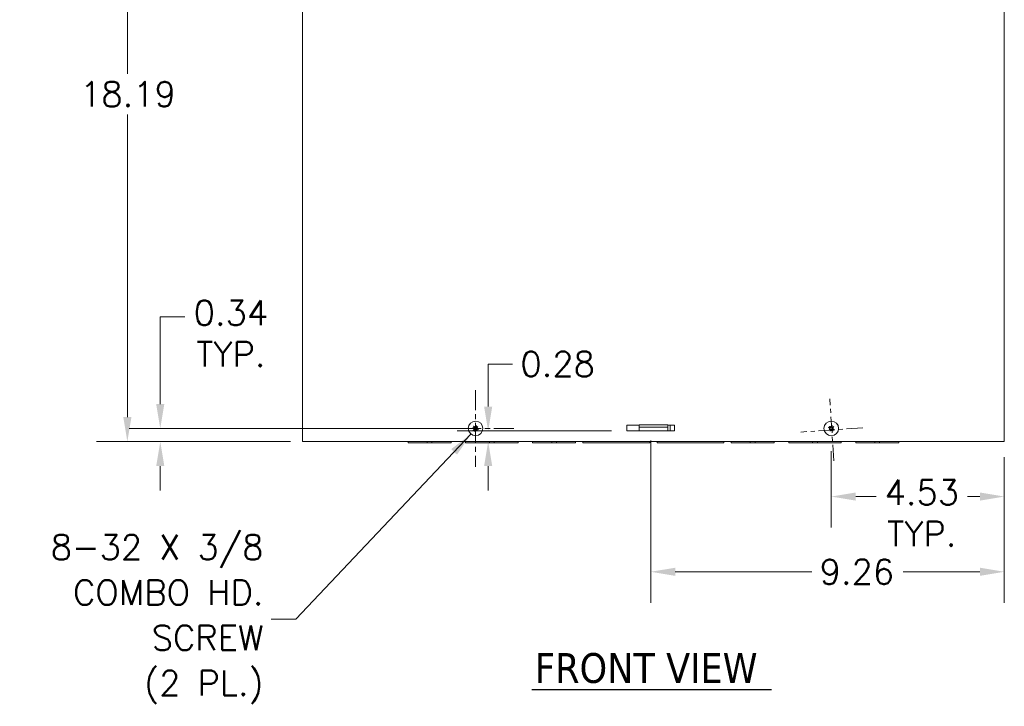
# Model space of a CAD drawing. Header units: inches. Extents: x 6 to 107, y 4 to 69.
# Tile 2 of 13: x 6 to 32, y 29 to 47. Entities that reach past the tile are written whole.
import ezdxf

# ---------------------------------------------------------------- set-up
doc = ezdxf.new("R2010")
doc.units = ezdxf.units.IN
doc.header["$LTSCALE"] = 6.5
doc.header["$MEASUREMENT"] = 0
doc.linetypes.add('CHAIN', pattern=[0.7087, 0.4724, -0.0591, 0.1181, -0.0591])
for name, color, linetype, lineweight in [('Center Mark (ANSI)', 7, 'Continuous', 5), ('Dimension (ANSI)', 7, 'Continuous', 5), ('Symbol (ANSI)', 7, 'Continuous', 5), ('Visible (ANSI)', 7, 'Continuous', 5)]:
    doc.layers.add(name, color=color, linetype=linetype, lineweight=lineweight)
doc.styles.add('ROMANS', font='romans.shx')
doc.styles.add('Text Style168', font='tahoma.ttf')
doc.dimstyles.new('Default (ANSI)', dxfattribs={"dimscale": 6.5, "dimtxt": 0.1, "dimasz": 0.098425, "dimexe": 0.125, "dimexo": 0.0625, "dimgap": 0.031496, "dimtad": 0, "dimtih": 1, "dimtoh": 1, "dimrnd": 1e-08, "dimzin": 0, "dimdsep": 46, "dimtxsty": 'ROMANS', "dimcen": 0.09, "dimdle": 0.393701, "dimclrd": 256, "dimclre": 256, "dimclrt": 256, "dimadec": 0, "dimazin": 0, "dimtfac": 1, "dimtofl": 0, "dimtmove": 0, "dimatfit": 3, "dimfxl": 1, "dimtolj": 1, "dimtzin": 0, "dimlwd": -1, "dimlwe": -1, "dimarcsym": 0})
doc.dimstyles.new('Default (ANSI)$7', dxfattribs={"dimscale": 6.5, "dimtxt": 0.1, "dimasz": 0.098425, "dimexe": 0.125, "dimexo": 0.0625, "dimgap": 0.031496, "dimtad": 0, "dimtih": 1, "dimtoh": 1, "dimrnd": 1e-08, "dimzin": 0, "dimdsep": 46, "dimtxsty": 'ROMANS', "dimcen": 0.09, "dimdle": 0.393701, "dimclrd": 256, "dimclre": 256, "dimclrt": 256, "dimadec": 0, "dimazin": 0, "dimtfac": 1, "dimtofl": 0, "dimtmove": 0, "dimatfit": 3, "dimfxl": 1, "dimtolj": 1, "dimtzin": 0, "dimlwd": -1, "dimlwe": -1, "dimarcsym": 0})

# ---------------------------------------------------------------- blocks, each defined once
blk = doc.blocks.new('*D5')
at = {"layer": 'Defpoints', "color": 0, "transparency": 16777216}
for p in [(13.829, 54.453), (9.273, 36.265), (13.954, 36.265)]:
    blk.add_point(p, dxfattribs=at)
at = {"layer": 'Dimension (ANSI)', "transparency": 16777216}
for p, q in [((13.422, 54.453), (8.461, 54.453)), ((9.273, 53.813), (9.273, 45.889)), ((9.273, 36.905), (9.273, 44.829)), ((13.547, 36.265), (8.461, 36.265))]:
    blk.add_line(p, q, dxfattribs=at)
for points in [[(9.167, 53.813), (9.38, 53.813), (9.273, 54.453)], [(9.167, 36.905), (9.38, 36.905), (9.273, 36.265)]]:
    blk.add_solid(points, dxfattribs=at)
at = {"layer": 'Dimension (ANSI)', "transparency": 16777216, "insert": (8.035, 45.684), "char_height": 0.65, "attachment_point": 1, "style": 'ROMANS'}
blk.add_mtext('\\A1;18.19', dxfattribs=at)
blk = doc.blocks.new('*D15')
at = {"layer": 'Defpoints', "color": 0, "transparency": 16777216}
for p in [(27.704, 36.417), (32.235, 36.265), (27.704, 34.827)]:
    blk.add_point(p, dxfattribs=at)
at = {"layer": 'Dimension (ANSI)', "transparency": 16777216}
for p, q in [((27.704, 36.011), (27.704, 34.015)), ((32.235, 35.859), (32.235, 34.015)), ((28.344, 34.827), (28.881, 34.827)), ((31.596, 34.827), (31.271, 34.827))]:
    blk.add_line(p, q, dxfattribs=at)
for points in [[(28.344, 34.934), (28.344, 34.721), (27.704, 34.827)], [(31.596, 34.934), (31.596, 34.721), (32.235, 34.827)]]:
    blk.add_solid(points, dxfattribs=at)
at = {"layer": 'Dimension (ANSI)', "transparency": 16777216, "insert": (30.076, 35.261), "char_height": 0.65, "attachment_point": 2, "style": 'ROMANS'}
blk.add_mtext('\\A1;4.53{\\PTYP.}', dxfattribs=at)
blk = doc.blocks.new('*D16')
at = {"layer": 'Defpoints', "color": 0, "transparency": 16777216}
for p in [(10.135, 36.609), (18.583, 36.609), (13.86, 36.265)]:
    blk.add_point(p, dxfattribs=at)
at = {"layer": 'Dimension (ANSI)', "transparency": 16777216}
for p, q in [((10.135, 37.249), (10.135, 39.527)), ((10.135, 39.527), (10.774, 39.527)), ((18.177, 36.609), (9.322, 36.609)), ((13.454, 36.265), (9.322, 36.265)), ((10.135, 35.625), (10.135, 34.985))]:
    blk.add_line(p, q, dxfattribs=at)
for points in [[(10.028, 37.249), (10.241, 37.249), (10.135, 36.609)], [(10.028, 35.625), (10.241, 35.625), (10.135, 36.265)]]:
    blk.add_solid(points, dxfattribs=at)
at = {"layer": 'Dimension (ANSI)', "transparency": 16777216, "insert": (11.985, 39.961), "char_height": 0.65, "attachment_point": 2, "style": 'ROMANS'}
blk.add_mtext('\\A1;0.34{\\PTYP.}', dxfattribs=at)
blk = doc.blocks.new('*D17')
at = {"layer": 'Defpoints', "color": 0, "transparency": 16777216}
for p in [(22.978, 36.699), (32.235, 36.265), (22.978, 32.859)]:
    blk.add_point(p, dxfattribs=at)
at = {"layer": 'Dimension (ANSI)', "transparency": 16777216}
for p, q in [((22.978, 36.293), (22.978, 32.046)), ((32.235, 35.859), (32.235, 32.046)), ((23.618, 32.859), (27.197, 32.859)), ((31.596, 32.859), (29.587, 32.859))]:
    blk.add_line(p, q, dxfattribs=at)
for points in [[(23.618, 32.965), (23.618, 32.752), (22.978, 32.859)], [(31.596, 32.965), (31.596, 32.752), (32.235, 32.859)]]:
    blk.add_solid(points, dxfattribs=at)
at = {"layer": 'Dimension (ANSI)', "transparency": 16777216, "insert": (27.401, 33.184), "char_height": 0.65, "attachment_point": 1, "style": 'ROMANS'}
blk.add_mtext('\\A1;9.26', dxfattribs=at)
blk = doc.blocks.new('*D31')
at = {"layer": 'Defpoints', "color": 0, "transparency": 16777216}
for p in [(18.721, 36.543), (22.353, 36.543), (20.556, 36.265)]:
    blk.add_point(p, dxfattribs=at)
at = {"layer": 'Dimension (ANSI)', "transparency": 16777216}
for p, q in [((18.721, 37.183), (18.721, 38.296)), ((18.721, 38.296), (19.361, 38.296)), ((21.947, 36.543), (17.908, 36.543)), ((18.721, 35.625), (18.721, 34.985))]:
    blk.add_line(p, q, dxfattribs=at)
for points in [[(18.614, 37.183), (18.827, 37.183), (18.721, 36.543)], [(18.614, 35.625), (18.827, 35.625), (18.721, 36.265)]]:
    blk.add_solid(points, dxfattribs=at)
at = {"layer": 'Dimension (ANSI)', "transparency": 16777216, "insert": (19.565, 38.621), "char_height": 0.65, "attachment_point": 1, "style": 'ROMANS'}
blk.add_mtext('\\A1;0.28', dxfattribs=at)

msp = doc.modelspace()

# ---------------------------------------------------------------- linework, layer by layer
at = {"layer": 'Center Mark (ANSI)', "linetype": 'CHAIN', "ltscale": 0.1716}
for p, q in [((18.391, 37.613), (18.391, 35.604)), ((19.396, 36.609), (17.387, 36.609))]:
    msp.add_line(p, q, dxfattribs=at)
at = {"layer": 'Center Mark (ANSI)', "linetype": 'CHAIN', "ltscale": 0.138781}
for p, q in [((27.774, 35.76), (27.664, 37.381)), ((28.53, 36.626), (26.909, 36.516))]:
    msp.add_line(p, q, dxfattribs=at)
at = {"layer": 'Symbol (ANSI)', "lineweight": 30}
msp.add_line((19.866, 29.776), (26.137, 29.776), dxfattribs=at)
at = {"layer": 'Visible (ANSI)'}
for p, q in [((13.86, 36.265), (13.86, 53.578)), ((32.235, 53.578), (32.235, 36.265)), ((18.38, 36.666), (18.384, 36.647)), ((18.448, 36.62), (18.429, 36.616)), ((22.353, 36.699), (22.673, 36.699)), ((22.353, 36.543), (22.353, 36.699)), ((23.423, 36.703), (22.673, 36.703)), ((22.673, 36.703), (22.673, 36.641)), ((22.673, 36.61), (22.673, 36.641)), ((23.423, 36.641), (22.673, 36.641)), ((22.673, 36.544), (22.673, 36.61)), ((23.423, 36.703), (23.423, 36.641)), ((23.423, 36.699), (23.603, 36.699)), ((23.423, 36.61), (23.423, 36.641)), ((23.423, 36.544), (23.423, 36.61)), ((23.486, 36.699), (23.486, 36.544)), ((23.603, 36.699), (23.603, 36.543)), ((27.697, 36.666), (27.699, 36.647)), ((27.762, 36.617), (27.743, 36.614)), ((18.334, 36.598), (18.354, 36.601)), ((18.403, 36.552), (18.399, 36.571)), ((23.486, 36.544), (22.353, 36.544)), ((23.603, 36.543), (22.353, 36.543)), ((27.647, 36.601), (27.666, 36.604)), ((27.712, 36.551), (27.71, 36.571)), ((13.86, 36.265), (13.954, 36.265)), ((32.142, 36.265), (13.954, 36.265)), ((16.625, 36.265), (16.625, 36.235)), ((17.125, 36.235), (16.625, 36.235)), ((17.125, 36.265), (17.125, 36.235)), ((17.125, 36.235), (17.25, 36.235)), ((17.25, 36.235), (17.25, 36.265)), ((17.75, 36.235), (17.25, 36.235)), ((17.75, 36.265), (17.75, 36.235)), ((18.13, 36.265), (18.13, 36.235)), ((18.755, 36.235), (18.13, 36.235)), ((18.755, 36.265), (18.755, 36.235)), ((18.755, 36.235), (18.88, 36.235)), ((18.88, 36.235), (18.88, 36.265)), ((19.505, 36.235), (18.88, 36.235)), ((19.505, 36.265), (19.505, 36.235)), ((19.885, 36.265), (19.885, 36.235)), ((20.385, 36.235), (19.885, 36.235)), ((20.385, 36.265), (20.385, 36.235)), ((20.385, 36.235), (20.51, 36.235)), ((20.51, 36.235), (20.51, 36.265)), ((21.01, 36.235), (20.51, 36.235)), ((21.01, 36.265), (21.01, 36.235)), ((21.203, 36.235), (21.203, 36.265)), ((22.953, 36.235), (21.203, 36.235)), ((22.953, 36.235), (22.953, 36.265)), ((23.143, 36.235), (23.143, 36.265)), ((24.893, 36.235), (23.143, 36.235)), ((24.893, 36.235), (24.893, 36.265)), ((25.085, 36.265), (25.085, 36.235)), ((25.585, 36.235), (25.085, 36.235)), ((25.585, 36.265), (25.585, 36.235)), ((25.585, 36.235), (25.71, 36.235)), ((25.71, 36.235), (25.71, 36.265)), ((26.21, 36.235), (25.71, 36.235)), ((26.21, 36.265), (26.21, 36.235)), ((26.59, 36.265), (26.59, 36.235)), ((27.215, 36.235), (26.59, 36.235)), ((27.215, 36.265), (27.215, 36.235)), ((27.215, 36.235), (27.34, 36.235)), ((27.34, 36.235), (27.34, 36.265)), ((27.965, 36.235), (27.34, 36.235)), ((27.965, 36.265), (27.965, 36.235)), ((28.345, 36.265), (28.345, 36.235)), ((28.845, 36.235), (28.345, 36.235)), ((28.845, 36.265), (28.845, 36.235)), ((28.845, 36.235), (28.97, 36.235)), ((28.97, 36.235), (28.97, 36.265)), ((29.47, 36.235), (28.97, 36.235)), ((29.47, 36.265), (29.47, 36.235)), ((32.142, 36.265), (32.235, 36.265))]:
    msp.add_line(p, q, dxfattribs=at)
for centre in [(18.391, 36.609), (27.704, 36.609)]:
    msp.add_circle(centre, 0.192, dxfattribs=at)
for centre, start, end in [((18.391, 36.609), 130.1258, 162.1506), ((18.391, 36.609), 40.1258, 72.1506), ((27.704, 36.609), 126.6548, 158.6796), ((27.704, 36.609), 36.6548, 68.6796), ((18.391, 36.609), 220.1258, 252.1506), ((18.391, 36.609), 310.1258, 342.1506), ((27.704, 36.609), 216.6548, 248.6796), ((27.704, 36.609), 306.6548, 338.6796)]:
    msp.add_arc(centre, 0.0485, start, end, dxfattribs=at)
for centre, major_axis, ratio, start_param, end_param in [((18.391, 36.608), (0.237, -0.091), 0.008727, 4.394341, 4.558726), ((18.392, 36.61), (-0.174, 0.185), 0.008727, 4.866052, 5.030437), ((18.291, 36.582), (0.058, -0.216), 0.5, 1.710643, 1.832799), ((18.495, 36.622), (-0.029, 0.222), 0.5, 1.308793, 1.43095), ((18.374, 36.646), (-0.00959, -0.00124), 0.999886, 2.193623, 3.080362), ((18.393, 36.65), (-0.00935, -0.00249), 0.999886, 0.061231, 0.94797), ((18.391, 36.609), (-0.091, -0.237), 0.008727, 4.394341, 4.558726), ((18.405, 36.506), (0.222, 0.029), 0.5, 1.308793, 1.43095), ((18.429, 36.626), (-0.00124, 0.00959), 0.999886, 2.193623, 3.080362), ((18.392, 36.608), (0.185, 0.174), 0.008727, 4.866052, 5.030437), ((18.365, 36.71), (-0.216, -0.058), 0.5, 1.710643, 1.832799), ((18.432, 36.607), (-0.00249, 0.00935), 0.999886, 0.061231, 0.94797), ((27.704, 36.608), (0.231, -0.105), 0.008727, 4.394341, 4.558726), ((27.705, 36.609), (-0.162, 0.195), 0.008727, 4.866052, 5.030437), ((27.808, 36.616), (-0.015, 0.223), 0.5, 1.308793, 1.43095), ((27.69, 36.647), (-0.00965, -0.00066), 0.999886, 2.193623, 3.080362), ((27.602, 36.588), (0.044, -0.219), 0.5, 1.710643, 1.832799), ((27.709, 36.65), (-0.00948, -0.00192), 0.999886, 0.061231, 0.94797), ((27.704, 36.609), (-0.105, -0.231), 0.008727, 4.394341, 4.558726), ((27.742, 36.624), (-0.00066, 0.00965), 0.999886, 2.193623, 3.080362), ((27.711, 36.505), (0.223, 0.015), 0.5, 1.308793, 1.43095), ((27.705, 36.608), (0.195, 0.162), 0.008727, 4.866052, 5.030437), ((27.684, 36.711), (-0.219, -0.044), 0.5, 1.710643, 1.832799), ((27.745, 36.605), (-0.00192, 0.00948), 0.999886, 0.061231, 0.94797), ((18.391, 36.61), (-0.185, -0.174), 0.008727, 4.866052, 5.030437), ((18.418, 36.508), (0.216, 0.058), 0.5, 1.710643, 1.832799), ((18.378, 36.712), (-0.222, -0.029), 0.5, 1.308793, 1.43095), ((18.351, 36.611), (0.00249, -0.00935), 0.999886, 0.061231, 0.94797), ((18.354, 36.592), (0.00124, -0.00959), 0.999886, 2.193623, 3.080362), ((18.392, 36.609), (0.091, 0.237), 0.008727, 4.394341, 4.558726), ((18.39, 36.568), (0.00935, 0.00249), 0.999886, 0.061231, 0.94797), ((18.492, 36.636), (-0.058, 0.216), 0.5, 1.710643, 1.832799), ((18.408, 36.572), (0.00959, 0.00124), 0.999886, 2.193623, 3.080362), ((18.288, 36.596), (0.029, -0.222), 0.5, 1.308793, 1.43095), ((18.391, 36.608), (0.174, -0.185), 0.008727, 4.866052, 5.030437), ((18.392, 36.61), (-0.237, 0.091), 0.008727, 4.394341, 4.558726), ((27.704, 36.61), (-0.195, -0.162), 0.008727, 4.866052, 5.030437), ((27.725, 36.507), (0.219, 0.044), 0.5, 1.710643, 1.832799), ((27.697, 36.713), (-0.223, -0.015), 0.5, 1.308793, 1.43095), ((27.664, 36.613), (0.00192, -0.00948), 0.999886, 0.061231, 0.94797), ((27.666, 36.594), (0.00066, -0.00965), 0.999886, 2.193623, 3.080362), ((27.705, 36.609), (0.105, 0.231), 0.008727, 4.394341, 4.558726), ((27.7, 36.568), (0.00948, 0.00192), 0.999886, 0.061231, 0.94797), ((27.806, 36.63), (-0.044, 0.219), 0.5, 1.710643, 1.832799), ((27.719, 36.571), (0.00965, 0.00066), 0.999886, 2.193623, 3.080362), ((27.6, 36.602), (0.015, -0.223), 0.5, 1.308793, 1.43095), ((27.704, 36.608), (0.162, -0.195), 0.008727, 4.866052, 5.030437), ((27.705, 36.61), (-0.231, 0.105), 0.008727, 4.394341, 4.558726)]:
    msp.add_ellipse(centre, major_axis=major_axis, ratio=ratio, start_param=start_param, end_param=end_param, dxfattribs=at)
for points, knots in [([(18.325, 36.631), (18.325, 36.631), (18.324, 36.631), (18.323, 36.632), (18.322, 36.632), (18.321, 36.633), (18.319, 36.633), (18.318, 36.634), (18.317, 36.634), (18.316, 36.634)], [0.07083885, 0.07083885, 0.07083885, 0.07083885, 0.07713496, 0.07713496, 0.08485022, 0.08485022, 0.09256936, 0.09256936, 0.09878127, 0.09878127, 0.09878127, 0.09878127]), ([(18.339, 36.669), (18.34, 36.668), (18.34, 36.668), (18.342, 36.666), (18.342, 36.665), (18.344, 36.664), (18.344, 36.663), (18.345, 36.662), (18.346, 36.662), (18.346, 36.662)], [0.02464779, 0.02464779, 0.02464779, 0.02464779, 0.0308597, 0.0308597, 0.03857885, 0.03857885, 0.04629411, 0.04629411, 0.05259022, 0.05259022, 0.05259022, 0.05259022]), ([(18.354, 36.62), (18.355, 36.62), (18.356, 36.62), (18.358, 36.618), (18.358, 36.617), (18.36, 36.616), (18.36, 36.615), (18.361, 36.613), (18.361, 36.611), (18.361, 36.609), (18.361, 36.608), (18.36, 36.606), (18.359, 36.605), (18.358, 36.603), (18.357, 36.603), (18.356, 36.602), (18.356, 36.602), (18.356, 36.602)], [0.09988613, 0.09988613, 0.09988613, 0.09988613, 0.10759558, 0.10759558, 0.11705711, 0.11705711, 0.12517239, 0.12517239, 0.13328768, 0.13328768, 0.14140296, 0.14140296, 0.14951825, 0.14951825, 0.15897978, 0.15897978, 0.15955034, 0.15955034, 0.15955034, 0.15955034]), ([(18.354, 36.62), (18.355, 36.619), (18.356, 36.619), (18.358, 36.617), (18.359, 36.616), (18.36, 36.614), (18.36, 36.612), (18.36, 36.61), (18.36, 36.608), (18.36, 36.607), (18.36, 36.607), (18.36, 36.607)], [0, 0, 0, 0, 0.00943558, 0.00943558, 0.01887116, 0.01887116, 0.02819305, 0.02819305, 0.03751494, 0.03751494, 0.03776186, 0.03776186, 0.03776186, 0.03776186]), ([(18.384, 36.645), (18.384, 36.645), (18.384, 36.644), (18.384, 36.643), (18.384, 36.642), (18.383, 36.64), (18.382, 36.639), (18.38, 36.638), (18.379, 36.637), (18.378, 36.636), (18.376, 36.636), (18.374, 36.636), (18.373, 36.636), (18.371, 36.636), (18.37, 36.637), (18.368, 36.638), (18.367, 36.638), (18.367, 36.639)], [-0.06141629, -0.06141629, -0.06141629, -0.06141629, -0.06084574, -0.06084574, -0.05138421, -0.05138421, -0.04326892, -0.04326892, -0.03515364, -0.03515364, -0.02703835, -0.02703835, -0.01892307, -0.01892307, -0.00946153, -0.00946153, -0.00175209, -0.00175209, -0.00175209, -0.00175209]), ([(18.381, 36.639), (18.38, 36.639), (18.38, 36.638), (18.378, 36.637), (18.377, 36.637), (18.375, 36.636), (18.373, 36.636), (18.371, 36.637), (18.37, 36.637), (18.368, 36.638), (18.368, 36.639), (18.367, 36.639)], [0.02405736, 0.02405736, 0.02405736, 0.02405736, 0.02818655, 0.02818655, 0.03753605, 0.03753605, 0.04692113, 0.04692113, 0.05630621, 0.05630621, 0.06180987, 0.06180987, 0.06180987, 0.06180987]), ([(18.384, 36.647), (18.384, 36.647), (18.384, 36.647), (18.384, 36.646), (18.384, 36.646), (18.384, 36.646), (18.384, 36.645), (18.384, 36.645), (18.384, 36.645), (18.384, 36.645)], [-2.7904574, -2.7904574, -2.7904574, -2.7904574, -2.7825944, -2.7825944, -2.7595501, -2.7595501, -2.7134615, -2.7134615, -2.6522139, -2.6522139, -2.6522139, -2.6522139]), ([(18.403, 36.646), (18.403, 36.645), (18.402, 36.644), (18.401, 36.643), (18.4, 36.642), (18.398, 36.641), (18.397, 36.64), (18.395, 36.64), (18.394, 36.639), (18.392, 36.64), (18.391, 36.64), (18.389, 36.641), (18.388, 36.641), (18.386, 36.642), (18.385, 36.643), (18.384, 36.644), (18.384, 36.645), (18.384, 36.645)], [0.09988613, 0.09988613, 0.09988613, 0.09988613, 0.10759558, 0.10759558, 0.11705711, 0.11705711, 0.12517239, 0.12517239, 0.13328768, 0.13328768, 0.14140296, 0.14140296, 0.14951825, 0.14951825, 0.15897978, 0.15897978, 0.15955034, 0.15955034, 0.15955034, 0.15955034]), ([(18.402, 36.646), (18.402, 36.645), (18.401, 36.644), (18.399, 36.642), (18.398, 36.641), (18.396, 36.64), (18.395, 36.64), (18.392, 36.64), (18.391, 36.64), (18.39, 36.641), (18.39, 36.641), (18.39, 36.641)], [0, 0, 0, 0, 0.00943558, 0.00943558, 0.01887116, 0.01887116, 0.02819305, 0.02819305, 0.03751494, 0.03751494, 0.03776186, 0.03776186, 0.03776186, 0.03776186]), ([(18.413, 36.675), (18.414, 36.675), (18.414, 36.676), (18.414, 36.677), (18.415, 36.678), (18.415, 36.68), (18.416, 36.681), (18.416, 36.683), (18.417, 36.683), (18.417, 36.684)], [0.07083885, 0.07083885, 0.07083885, 0.07083885, 0.07713496, 0.07713496, 0.08485022, 0.08485022, 0.09256936, 0.09256936, 0.09878127, 0.09878127, 0.09878127, 0.09878127]), ([(18.427, 36.616), (18.427, 36.616), (18.427, 36.616), (18.426, 36.616), (18.425, 36.617), (18.423, 36.618), (18.422, 36.618), (18.42, 36.62), (18.42, 36.621), (18.419, 36.623), (18.418, 36.624), (18.418, 36.626), (18.418, 36.627), (18.419, 36.629), (18.419, 36.63), (18.42, 36.632), (18.421, 36.633), (18.421, 36.634)], [-0.06141629, -0.06141629, -0.06141629, -0.06141629, -0.06084574, -0.06084574, -0.05138421, -0.05138421, -0.04326892, -0.04326892, -0.03515364, -0.03515364, -0.02703835, -0.02703835, -0.01892307, -0.01892307, -0.00946153, -0.00946153, -0.00175209, -0.00175209, -0.00175209, -0.00175209]), ([(18.421, 36.619), (18.421, 36.62), (18.421, 36.62), (18.42, 36.622), (18.419, 36.623), (18.419, 36.625), (18.419, 36.627), (18.419, 36.629), (18.42, 36.631), (18.421, 36.632), (18.421, 36.633), (18.422, 36.633)], [0.02405736, 0.02405736, 0.02405736, 0.02405736, 0.02818655, 0.02818655, 0.03753605, 0.03753605, 0.04692113, 0.04692113, 0.05630621, 0.05630621, 0.06180987, 0.06180987, 0.06180987, 0.06180987]), ([(18.429, 36.597), (18.428, 36.598), (18.427, 36.598), (18.425, 36.599), (18.424, 36.6), (18.423, 36.602), (18.423, 36.603), (18.422, 36.605), (18.422, 36.606), (18.422, 36.609), (18.422, 36.61), (18.423, 36.612), (18.424, 36.613), (18.425, 36.614), (18.426, 36.615), (18.427, 36.616), (18.427, 36.616), (18.427, 36.616)], [0.09988613, 0.09988613, 0.09988613, 0.09988613, 0.10759558, 0.10759558, 0.11705711, 0.11705711, 0.12517239, 0.12517239, 0.13328768, 0.13328768, 0.14140296, 0.14140296, 0.14951825, 0.14951825, 0.15897978, 0.15897978, 0.15955034, 0.15955034, 0.15955034, 0.15955034]), ([(18.429, 36.598), (18.428, 36.598), (18.427, 36.599), (18.425, 36.601), (18.424, 36.602), (18.423, 36.604), (18.423, 36.605), (18.422, 36.608), (18.423, 36.609), (18.423, 36.611), (18.423, 36.611), (18.423, 36.611)], [0, 0, 0, 0, 0.00943558, 0.00943558, 0.01887116, 0.01887116, 0.02819305, 0.02819305, 0.03751494, 0.03751494, 0.03776186, 0.03776186, 0.03776186, 0.03776186]), ([(18.429, 36.616), (18.429, 36.616), (18.429, 36.616), (18.429, 36.616), (18.429, 36.616), (18.428, 36.616), (18.428, 36.616), (18.427, 36.616), (18.427, 36.616), (18.427, 36.616)], [-2.7904574, -2.7904574, -2.7904574, -2.7904574, -2.7825944, -2.7825944, -2.7595501, -2.7595501, -2.7134615, -2.7134615, -2.6522139, -2.6522139, -2.6522139, -2.6522139]), ([(18.451, 36.661), (18.451, 36.661), (18.45, 36.66), (18.449, 36.659), (18.448, 36.658), (18.446, 36.657), (18.446, 36.656), (18.445, 36.655), (18.444, 36.655), (18.444, 36.654)], [0.02464779, 0.02464779, 0.02464779, 0.02464779, 0.0308597, 0.0308597, 0.03857885, 0.03857885, 0.04629411, 0.04629411, 0.05259022, 0.05259022, 0.05259022, 0.05259022]), ([(27.64, 36.635), (27.639, 36.635), (27.639, 36.635), (27.638, 36.636), (27.637, 36.636), (27.635, 36.637), (27.634, 36.637), (27.632, 36.638), (27.632, 36.639), (27.631, 36.639)], [0.07083885, 0.07083885, 0.07083885, 0.07083885, 0.07713496, 0.07713496, 0.08485022, 0.08485022, 0.09256936, 0.09256936, 0.09878127, 0.09878127, 0.09878127, 0.09878127]), ([(27.656, 36.672), (27.656, 36.671), (27.657, 36.671), (27.658, 36.669), (27.659, 36.668), (27.66, 36.667), (27.661, 36.666), (27.662, 36.665), (27.662, 36.665), (27.662, 36.664)], [0.02464779, 0.02464779, 0.02464779, 0.02464779, 0.0308597, 0.0308597, 0.03857885, 0.03857885, 0.04629411, 0.04629411, 0.05259022, 0.05259022, 0.05259022, 0.05259022]), ([(27.668, 36.623), (27.669, 36.622), (27.67, 36.622), (27.671, 36.62), (27.672, 36.619), (27.673, 36.618), (27.674, 36.617), (27.674, 36.614), (27.674, 36.613), (27.674, 36.611), (27.674, 36.61), (27.673, 36.608), (27.672, 36.607), (27.671, 36.605), (27.67, 36.605), (27.668, 36.604), (27.668, 36.604), (27.668, 36.604)], [0.09988613, 0.09988613, 0.09988613, 0.09988613, 0.10759558, 0.10759558, 0.11705711, 0.11705711, 0.12517239, 0.12517239, 0.13328768, 0.13328768, 0.14140296, 0.14140296, 0.14951825, 0.14951825, 0.15897978, 0.15897978, 0.15955034, 0.15955034, 0.15955034, 0.15955034]), ([(27.668, 36.622), (27.669, 36.622), (27.67, 36.621), (27.672, 36.619), (27.672, 36.618), (27.673, 36.616), (27.673, 36.614), (27.673, 36.612), (27.673, 36.61), (27.673, 36.609), (27.673, 36.609), (27.672, 36.609)], [0, 0, 0, 0, 0.00943558, 0.00943558, 0.01887116, 0.01887116, 0.02819305, 0.02819305, 0.03751494, 0.03751494, 0.03776186, 0.03776186, 0.03776186, 0.03776186]), ([(27.7, 36.645), (27.699, 36.645), (27.699, 36.645), (27.699, 36.644), (27.699, 36.642), (27.698, 36.641), (27.697, 36.64), (27.695, 36.638), (27.694, 36.638), (27.692, 36.637), (27.691, 36.637), (27.689, 36.637), (27.688, 36.637), (27.686, 36.637), (27.685, 36.638), (27.683, 36.639), (27.682, 36.64), (27.681, 36.64)], [-0.06141629, -0.06141629, -0.06141629, -0.06141629, -0.06084574, -0.06084574, -0.05138421, -0.05138421, -0.04326892, -0.04326892, -0.03515364, -0.03515364, -0.02703835, -0.02703835, -0.01892307, -0.01892307, -0.00946153, -0.00946153, -0.00175209, -0.00175209, -0.00175209, -0.00175209]), ([(27.696, 36.64), (27.695, 36.639), (27.695, 36.639), (27.693, 36.638), (27.692, 36.638), (27.689, 36.637), (27.688, 36.637), (27.686, 36.638), (27.684, 36.639), (27.683, 36.64), (27.682, 36.64), (27.682, 36.641)], [0.02405736, 0.02405736, 0.02405736, 0.02405736, 0.02818655, 0.02818655, 0.03753605, 0.03753605, 0.04692113, 0.04692113, 0.05630621, 0.05630621, 0.06180987, 0.06180987, 0.06180987, 0.06180987]), ([(27.699, 36.647), (27.699, 36.647), (27.699, 36.647), (27.699, 36.647), (27.699, 36.647), (27.699, 36.646), (27.699, 36.646), (27.699, 36.645), (27.699, 36.645), (27.7, 36.645)], [-2.7904574, -2.7904574, -2.7904574, -2.7904574, -2.7825944, -2.7825944, -2.7595501, -2.7595501, -2.7134615, -2.7134615, -2.6522139, -2.6522139, -2.6522139, -2.6522139]), ([(27.718, 36.645), (27.718, 36.645), (27.717, 36.644), (27.716, 36.642), (27.715, 36.641), (27.713, 36.64), (27.712, 36.64), (27.71, 36.639), (27.709, 36.639), (27.707, 36.639), (27.705, 36.64), (27.703, 36.641), (27.703, 36.641), (27.701, 36.643), (27.7, 36.644), (27.7, 36.645), (27.7, 36.645), (27.7, 36.645)], [0.09988613, 0.09988613, 0.09988613, 0.09988613, 0.10759558, 0.10759558, 0.11705711, 0.11705711, 0.12517239, 0.12517239, 0.13328768, 0.13328768, 0.14140296, 0.14140296, 0.14951825, 0.14951825, 0.15897978, 0.15897978, 0.15955034, 0.15955034, 0.15955034, 0.15955034]), ([(27.718, 36.646), (27.717, 36.644), (27.716, 36.643), (27.714, 36.642), (27.713, 36.641), (27.711, 36.64), (27.71, 36.64), (27.707, 36.64), (27.706, 36.64), (27.705, 36.641), (27.705, 36.641), (27.705, 36.641)], [0, 0, 0, 0, 0.00943558, 0.00943558, 0.01887116, 0.01887116, 0.02819305, 0.02819305, 0.03751494, 0.03751494, 0.03776186, 0.03776186, 0.03776186, 0.03776186]), ([(27.73, 36.673), (27.731, 36.674), (27.731, 36.674), (27.731, 36.676), (27.732, 36.676), (27.732, 36.678), (27.733, 36.679), (27.734, 36.681), (27.734, 36.682), (27.734, 36.682)], [0.07083885, 0.07083885, 0.07083885, 0.07083885, 0.07713496, 0.07713496, 0.08485022, 0.08485022, 0.09256936, 0.09256936, 0.09878127, 0.09878127, 0.09878127, 0.09878127]), ([(27.74, 36.614), (27.74, 36.614), (27.74, 36.614), (27.739, 36.614), (27.738, 36.615), (27.736, 36.616), (27.735, 36.616), (27.734, 36.618), (27.733, 36.619), (27.732, 36.621), (27.732, 36.622), (27.732, 36.624), (27.732, 36.626), (27.733, 36.628), (27.733, 36.629), (27.735, 36.63), (27.735, 36.631), (27.736, 36.632)], [-0.06141629, -0.06141629, -0.06141629, -0.06141629, -0.06084574, -0.06084574, -0.05138421, -0.05138421, -0.04326892, -0.04326892, -0.03515364, -0.03515364, -0.02703835, -0.02703835, -0.01892307, -0.01892307, -0.00946153, -0.00946153, -0.00175209, -0.00175209, -0.00175209, -0.00175209]), ([(27.735, 36.618), (27.735, 36.618), (27.734, 36.618), (27.733, 36.62), (27.733, 36.621), (27.733, 36.624), (27.733, 36.625), (27.733, 36.628), (27.734, 36.629), (27.735, 36.63), (27.736, 36.631), (27.736, 36.631)], [0.02405957, 0.02405957, 0.02405957, 0.02405957, 0.02821495, 0.02821495, 0.03753603, 0.03753603, 0.04689223, 0.04689223, 0.05624844, 0.05624844, 0.06180761, 0.06180761, 0.06180761, 0.06180761]), ([(27.741, 36.595), (27.74, 36.596), (27.739, 36.596), (27.737, 36.597), (27.737, 36.598), (27.736, 36.6), (27.735, 36.601), (27.735, 36.603), (27.735, 36.605), (27.735, 36.607), (27.735, 36.608), (27.736, 36.61), (27.737, 36.611), (27.738, 36.612), (27.739, 36.613), (27.74, 36.614), (27.74, 36.614), (27.74, 36.614)], [0.09988613, 0.09988613, 0.09988613, 0.09988613, 0.10759558, 0.10759558, 0.11705711, 0.11705711, 0.12517239, 0.12517239, 0.13328768, 0.13328768, 0.14140296, 0.14140296, 0.14951825, 0.14951825, 0.15897978, 0.15897978, 0.15955034, 0.15955034, 0.15955034, 0.15955034]), ([(27.743, 36.614), (27.742, 36.614), (27.742, 36.614), (27.742, 36.614), (27.742, 36.614), (27.742, 36.614), (27.741, 36.614), (27.741, 36.614), (27.741, 36.614), (27.74, 36.614)], [-2.7904574, -2.7904574, -2.7904574, -2.7904574, -2.7825944, -2.7825944, -2.7595501, -2.7595501, -2.7134615, -2.7134615, -2.6522139, -2.6522139, -2.6522139, -2.6522139]), ([(27.767, 36.657), (27.767, 36.657), (27.766, 36.656), (27.765, 36.655), (27.764, 36.654), (27.762, 36.653), (27.761, 36.652), (27.76, 36.652), (27.76, 36.651), (27.76, 36.651)], [0.02464779, 0.02464779, 0.02464779, 0.02464779, 0.0308597, 0.0308597, 0.03857885, 0.03857885, 0.04629411, 0.04629411, 0.05259022, 0.05259022, 0.05259022, 0.05259022]), ([(18.331, 36.557), (18.332, 36.557), (18.333, 36.558), (18.334, 36.559), (18.335, 36.56), (18.336, 36.561), (18.337, 36.562), (18.338, 36.563), (18.338, 36.563), (18.339, 36.563)], [0.02464779, 0.02464779, 0.02464779, 0.02464779, 0.0308597, 0.0308597, 0.03857885, 0.03857885, 0.04629411, 0.04629411, 0.05259022, 0.05259022, 0.05259022, 0.05259022]), ([(18.354, 36.601), (18.354, 36.601), (18.354, 36.601), (18.354, 36.602), (18.354, 36.602), (18.355, 36.602), (18.355, 36.602), (18.355, 36.602), (18.355, 36.602), (18.356, 36.602)], [-2.7904574, -2.7904574, -2.7904574, -2.7904574, -2.7825944, -2.7825944, -2.7595501, -2.7595501, -2.7134615, -2.7134615, -2.6522139, -2.6522139, -2.6522139, -2.6522139]), ([(18.356, 36.602), (18.356, 36.602), (18.356, 36.602), (18.357, 36.602), (18.358, 36.601), (18.36, 36.6), (18.361, 36.6), (18.363, 36.598), (18.363, 36.597), (18.364, 36.595), (18.364, 36.594), (18.365, 36.592), (18.365, 36.591), (18.364, 36.589), (18.364, 36.587), (18.363, 36.586), (18.362, 36.585), (18.361, 36.584)], [-0.06141629, -0.06141629, -0.06141629, -0.06141629, -0.06084574, -0.06084574, -0.05138421, -0.05138421, -0.04326892, -0.04326892, -0.03515364, -0.03515364, -0.02703835, -0.02703835, -0.01892307, -0.01892307, -0.00946153, -0.00946153, -0.00175209, -0.00175209, -0.00175209, -0.00175209]), ([(18.361, 36.598), (18.362, 36.598), (18.362, 36.598), (18.363, 36.596), (18.364, 36.595), (18.364, 36.592), (18.364, 36.591), (18.364, 36.588), (18.363, 36.587), (18.362, 36.586), (18.361, 36.585), (18.361, 36.585)], [0.02405957, 0.02405957, 0.02405957, 0.02405957, 0.02821495, 0.02821495, 0.03753603, 0.03753603, 0.04689223, 0.04689223, 0.05624844, 0.05624844, 0.06180761, 0.06180761, 0.06180761, 0.06180761]), ([(18.369, 36.543), (18.369, 36.543), (18.369, 36.542), (18.369, 36.541), (18.368, 36.54), (18.368, 36.538), (18.367, 36.537), (18.366, 36.535), (18.366, 36.534), (18.366, 36.534)], [0.07083885, 0.07083885, 0.07083885, 0.07083885, 0.07713496, 0.07713496, 0.08485022, 0.08485022, 0.09256936, 0.09256936, 0.09878127, 0.09878127, 0.09878127, 0.09878127]), ([(18.38, 36.572), (18.38, 36.573), (18.381, 36.573), (18.382, 36.575), (18.383, 36.576), (18.385, 36.577), (18.386, 36.578), (18.388, 36.578), (18.389, 36.578), (18.391, 36.578), (18.392, 36.578), (18.394, 36.577), (18.395, 36.577), (18.397, 36.575), (18.398, 36.574), (18.398, 36.573), (18.398, 36.573), (18.398, 36.573)], [0.09988613, 0.09988613, 0.09988613, 0.09988613, 0.10759558, 0.10759558, 0.11705711, 0.11705711, 0.12517239, 0.12517239, 0.13328768, 0.13328768, 0.14140296, 0.14140296, 0.14951825, 0.14951825, 0.15897978, 0.15897978, 0.15955034, 0.15955034, 0.15955034, 0.15955034]), ([(18.38, 36.571), (18.381, 36.573), (18.381, 36.574), (18.383, 36.576), (18.384, 36.576), (18.387, 36.577), (18.388, 36.578), (18.391, 36.578), (18.392, 36.578), (18.393, 36.577), (18.393, 36.577), (18.393, 36.577)], [0, 0, 0, 0, 0.00943558, 0.00943558, 0.01887116, 0.01887116, 0.02819305, 0.02819305, 0.03751494, 0.03751494, 0.03776186, 0.03776186, 0.03776186, 0.03776186]), ([(18.398, 36.573), (18.398, 36.573), (18.398, 36.573), (18.399, 36.575), (18.399, 36.576), (18.4, 36.578), (18.401, 36.579), (18.402, 36.58), (18.403, 36.581), (18.405, 36.582), (18.406, 36.582), (18.409, 36.582), (18.41, 36.582), (18.412, 36.582), (18.413, 36.581), (18.415, 36.58), (18.415, 36.579), (18.416, 36.579)], [-0.06141629, -0.06141629, -0.06141629, -0.06141629, -0.06084574, -0.06084574, -0.05138421, -0.05138421, -0.04326892, -0.04326892, -0.03515364, -0.03515364, -0.02703835, -0.02703835, -0.01892307, -0.01892307, -0.00946153, -0.00946153, -0.00175209, -0.00175209, -0.00175209, -0.00175209]), ([(18.399, 36.571), (18.399, 36.571), (18.399, 36.571), (18.399, 36.571), (18.399, 36.572), (18.399, 36.572), (18.399, 36.572), (18.398, 36.573), (18.398, 36.573), (18.398, 36.573)], [-2.7904574, -2.7904574, -2.7904574, -2.7904574, -2.7825944, -2.7825944, -2.7595501, -2.7595501, -2.7134615, -2.7134615, -2.6522139, -2.6522139, -2.6522139, -2.6522139]), ([(18.402, 36.579), (18.402, 36.579), (18.403, 36.58), (18.404, 36.581), (18.406, 36.581), (18.408, 36.582), (18.409, 36.582), (18.412, 36.581), (18.413, 36.581), (18.415, 36.579), (18.415, 36.579), (18.416, 36.578)], [0.02405736, 0.02405736, 0.02405736, 0.02405736, 0.02818655, 0.02818655, 0.03753605, 0.03753605, 0.04692113, 0.04692113, 0.05630621, 0.05630621, 0.06180987, 0.06180987, 0.06180987, 0.06180987]), ([(18.444, 36.549), (18.443, 36.55), (18.442, 36.55), (18.441, 36.552), (18.44, 36.552), (18.439, 36.554), (18.438, 36.555), (18.437, 36.555), (18.437, 36.556), (18.437, 36.556)], [0.02464779, 0.02464779, 0.02464779, 0.02464779, 0.0308597, 0.0308597, 0.03857885, 0.03857885, 0.04629411, 0.04629411, 0.05259022, 0.05259022, 0.05259022, 0.05259022]), ([(18.457, 36.587), (18.458, 36.587), (18.458, 36.587), (18.459, 36.586), (18.46, 36.586), (18.462, 36.585), (18.463, 36.585), (18.465, 36.584), (18.466, 36.584), (18.467, 36.583)], [0.07083885, 0.07083885, 0.07083885, 0.07083885, 0.07713496, 0.07713496, 0.08485022, 0.08485022, 0.09256936, 0.09256936, 0.09878127, 0.09878127, 0.09878127, 0.09878127]), ([(27.641, 36.56), (27.642, 36.561), (27.643, 36.562), (27.644, 36.563), (27.645, 36.564), (27.646, 36.565), (27.647, 36.565), (27.648, 36.566), (27.649, 36.567), (27.649, 36.567)], [0.02464779, 0.02464779, 0.02464779, 0.02464779, 0.0308597, 0.0308597, 0.03857885, 0.03857885, 0.04629411, 0.04629411, 0.05259022, 0.05259022, 0.05259022, 0.05259022]), ([(27.666, 36.604), (27.666, 36.604), (27.666, 36.604), (27.667, 36.604), (27.667, 36.604), (27.667, 36.604), (27.667, 36.604), (27.668, 36.604), (27.668, 36.604), (27.668, 36.604)], [-2.7904574, -2.7904574, -2.7904574, -2.7904574, -2.7825944, -2.7825944, -2.7595501, -2.7595501, -2.7134615, -2.7134615, -2.6522139, -2.6522139, -2.6522139, -2.6522139]), ([(27.668, 36.604), (27.668, 36.604), (27.668, 36.604), (27.67, 36.604), (27.671, 36.603), (27.673, 36.602), (27.673, 36.601), (27.675, 36.6), (27.675, 36.599), (27.676, 36.597), (27.677, 36.596), (27.677, 36.593), (27.677, 36.592), (27.676, 36.59), (27.675, 36.589), (27.674, 36.587), (27.674, 36.587), (27.673, 36.586)], [-0.06141629, -0.06141629, -0.06141629, -0.06141629, -0.06084574, -0.06084574, -0.05138421, -0.05138421, -0.04326892, -0.04326892, -0.03515364, -0.03515364, -0.02703835, -0.02703835, -0.01892307, -0.01892307, -0.00946153, -0.00946153, -0.00175209, -0.00175209, -0.00175209, -0.00175209]), ([(27.674, 36.6), (27.674, 36.6), (27.674, 36.599), (27.675, 36.598), (27.676, 36.596), (27.676, 36.594), (27.676, 36.593), (27.675, 36.59), (27.675, 36.589), (27.674, 36.587), (27.673, 36.587), (27.672, 36.586)], [0.02405736, 0.02405736, 0.02405736, 0.02405736, 0.02818655, 0.02818655, 0.03753605, 0.03753605, 0.04692113, 0.04692113, 0.05630621, 0.05630621, 0.06180987, 0.06180987, 0.06180987, 0.06180987]), ([(27.678, 36.544), (27.678, 36.544), (27.678, 36.543), (27.677, 36.542), (27.677, 36.541), (27.676, 36.54), (27.676, 36.539), (27.675, 36.537), (27.675, 36.536), (27.674, 36.535)], [0.07083885, 0.07083885, 0.07083885, 0.07083885, 0.07713496, 0.07713496, 0.08485022, 0.08485022, 0.09256936, 0.09256936, 0.09878127, 0.09878127, 0.09878127, 0.09878127]), ([(27.691, 36.572), (27.691, 36.573), (27.692, 36.574), (27.693, 36.576), (27.694, 36.577), (27.696, 36.578), (27.697, 36.578), (27.699, 36.579), (27.7, 36.579), (27.702, 36.578), (27.703, 36.578), (27.705, 36.577), (27.706, 36.577), (27.708, 36.575), (27.709, 36.574), (27.709, 36.573), (27.709, 36.573), (27.709, 36.573)], [0.09988613, 0.09988613, 0.09988613, 0.09988613, 0.10759558, 0.10759558, 0.11705711, 0.11705711, 0.12517239, 0.12517239, 0.13328768, 0.13328768, 0.14140296, 0.14140296, 0.14951825, 0.14951825, 0.15897978, 0.15897978, 0.15955034, 0.15955034, 0.15955034, 0.15955034]), ([(27.691, 36.572), (27.692, 36.573), (27.692, 36.574), (27.694, 36.576), (27.695, 36.577), (27.698, 36.578), (27.699, 36.578), (27.702, 36.578), (27.703, 36.578), (27.704, 36.577), (27.704, 36.577), (27.704, 36.577)], [0, 0, 0, 0, 0.00943558, 0.00943558, 0.01887116, 0.01887116, 0.02819305, 0.02819305, 0.03751494, 0.03751494, 0.03776186, 0.03776186, 0.03776186, 0.03776186]), ([(27.709, 36.573), (27.709, 36.573), (27.709, 36.573), (27.71, 36.574), (27.71, 36.575), (27.711, 36.577), (27.712, 36.578), (27.714, 36.579), (27.715, 36.58), (27.717, 36.581), (27.718, 36.581), (27.72, 36.581), (27.721, 36.581), (27.723, 36.58), (27.724, 36.58), (27.726, 36.579), (27.727, 36.578), (27.727, 36.577)], [-0.06141629, -0.06141629, -0.06141629, -0.06141629, -0.06084574, -0.06084574, -0.05138421, -0.05138421, -0.04326892, -0.04326892, -0.03515364, -0.03515364, -0.02703835, -0.02703835, -0.01892307, -0.01892307, -0.00946153, -0.00946153, -0.00175209, -0.00175209, -0.00175209, -0.00175209]), ([(27.71, 36.571), (27.709, 36.571), (27.709, 36.571), (27.709, 36.571), (27.709, 36.571), (27.709, 36.572), (27.709, 36.572), (27.709, 36.572), (27.709, 36.573), (27.709, 36.573)], [-2.7904574, -2.7904574, -2.7904574, -2.7904574, -2.7825944, -2.7825944, -2.7595501, -2.7595501, -2.7134615, -2.7134615, -2.6522139, -2.6522139, -2.6522139, -2.6522139]), ([(27.713, 36.578), (27.713, 36.579), (27.714, 36.579), (27.716, 36.58), (27.717, 36.58), (27.719, 36.581), (27.721, 36.581), (27.723, 36.58), (27.724, 36.579), (27.726, 36.578), (27.726, 36.578), (27.727, 36.577)], [0.02405736, 0.02405736, 0.02405736, 0.02405736, 0.02818655, 0.02818655, 0.03753605, 0.03753605, 0.04692113, 0.04692113, 0.05630621, 0.05630621, 0.06180987, 0.06180987, 0.06180987, 0.06180987]), ([(27.741, 36.596), (27.74, 36.596), (27.739, 36.597), (27.737, 36.599), (27.736, 36.6), (27.736, 36.602), (27.735, 36.604), (27.735, 36.606), (27.736, 36.607), (27.736, 36.609), (27.736, 36.609), (27.736, 36.609)], [0, 0, 0, 0, 0.00943558, 0.00943558, 0.01887116, 0.01887116, 0.02819305, 0.02819305, 0.03751494, 0.03751494, 0.03776186, 0.03776186, 0.03776186, 0.03776186]), ([(27.753, 36.546), (27.752, 36.547), (27.752, 36.547), (27.751, 36.549), (27.75, 36.55), (27.749, 36.551), (27.748, 36.552), (27.747, 36.553), (27.747, 36.553), (27.747, 36.554)], [0.02464779, 0.02464779, 0.02464779, 0.02464779, 0.0308597, 0.0308597, 0.03857885, 0.03857885, 0.04629411, 0.04629411, 0.05259022, 0.05259022, 0.05259022, 0.05259022]), ([(27.769, 36.583), (27.769, 36.583), (27.77, 36.583), (27.771, 36.582), (27.772, 36.582), (27.774, 36.581), (27.775, 36.58), (27.776, 36.58), (27.777, 36.579), (27.778, 36.579)], [0.07083885, 0.07083885, 0.07083885, 0.07083885, 0.07713496, 0.07713496, 0.08485022, 0.08485022, 0.09256936, 0.09256936, 0.09878127, 0.09878127, 0.09878127, 0.09878127])]:
    msp.add_open_spline(points, degree=3, knots=knots, dxfattribs=at)
for points, weights in [([(18.325, 36.631), (18.337, 36.627), (18.345, 36.624)], [1.00396945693, 1.01843122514, 1]), ([(18.345, 36.624), (18.35, 36.622), (18.354, 36.62)], [1, 1.11581882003, 1.23026837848]), ([(18.36, 36.646), (18.354, 36.652), (18.346, 36.662)], [1, 1.01843122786, 1.00396945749]), ([(18.367, 36.639), (18.364, 36.642), (18.36, 36.646)], [1.23026837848, 1.11581882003, 1]), ([(18.406, 36.655), (18.404, 36.65), (18.403, 36.646)], [1, 1.11581882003, 1.23026837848]), ([(18.413, 36.675), (18.409, 36.663), (18.406, 36.655)], [1.0039694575, 1.01843122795, 1]), ([(18.421, 36.634), (18.425, 36.637), (18.428, 36.64)], [1.23026837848, 1.11581882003, 1]), ([(18.428, 36.64), (18.435, 36.646), (18.444, 36.654)], [1, 1.01843122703, 1.00396945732]), ([(27.64, 36.635), (27.651, 36.63), (27.659, 36.627)], [1.00396945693, 1.01843122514, 1]), ([(27.659, 36.627), (27.664, 36.624), (27.668, 36.623)], [1, 1.11581882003, 1.23026837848]), ([(27.675, 36.648), (27.67, 36.655), (27.662, 36.664)], [1, 1.01843122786, 1.00396945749]), ([(27.681, 36.64), (27.679, 36.644), (27.675, 36.648)], [1.23026837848, 1.11581882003, 1]), ([(27.722, 36.654), (27.72, 36.649), (27.718, 36.645)], [1, 1.11581882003, 1.23026837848]), ([(27.73, 36.673), (27.725, 36.662), (27.722, 36.654)], [1.00396945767, 1.01843122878, 1]), ([(27.736, 36.632), (27.739, 36.634), (27.743, 36.638)], [1.23026837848, 1.11581882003, 1]), ([(27.743, 36.638), (27.75, 36.643), (27.76, 36.651)], [1, 1.01843122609, 1.00396945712]), ([(18.354, 36.578), (18.348, 36.572), (18.339, 36.563)], [1, 1.01843122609, 1.00396945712]), ([(18.361, 36.584), (18.358, 36.581), (18.354, 36.578)], [1.23026837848, 1.11581882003, 1]), ([(18.369, 36.543), (18.374, 36.555), (18.377, 36.563)], [1.00396945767, 1.01843122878, 1]), ([(18.377, 36.563), (18.378, 36.568), (18.38, 36.572)], [1, 1.11581882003, 1.23026837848]), ([(18.416, 36.579), (18.419, 36.576), (18.423, 36.572)], [1.23026837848, 1.11581882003, 1]), ([(18.423, 36.572), (18.428, 36.565), (18.437, 36.556)], [1, 1.01843122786, 1.00396945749]), ([(18.438, 36.594), (18.433, 36.596), (18.429, 36.597)], [1, 1.11581882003, 1.23026837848]), ([(18.457, 36.587), (18.446, 36.591), (18.438, 36.594)], [1.00396945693, 1.01843122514, 1]), ([(27.665, 36.58), (27.659, 36.575), (27.649, 36.567)], [1, 1.01843122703, 1.00396945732]), ([(27.673, 36.586), (27.67, 36.583), (27.665, 36.58)], [1.23026837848, 1.11581882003, 1]), ([(27.678, 36.544), (27.683, 36.556), (27.687, 36.564)], [1.0039694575, 1.01843122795, 1]), ([(27.687, 36.564), (27.689, 36.569), (27.691, 36.572)], [1, 1.11581882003, 1.23026837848]), ([(27.727, 36.577), (27.73, 36.574), (27.733, 36.57)], [1.23026837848, 1.11581882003, 1]), ([(27.733, 36.57), (27.739, 36.563), (27.747, 36.554)], [1, 1.01843122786, 1.00396945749]), ([(27.75, 36.591), (27.745, 36.593), (27.741, 36.595)], [1, 1.11581882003, 1.23026837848]), ([(27.769, 36.583), (27.757, 36.588), (27.75, 36.591)], [1.00396945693, 1.01843122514, 1])]:
    msp.add_rational_spline(points, weights, degree=2, dxfattribs=at)

# ---------------------------------------------------------------- texts
at = {"layer": 'Symbol (ANSI)', "insert": (12.838, 31.616), "char_height": 0.65, "width": 6.63395, "attachment_point": 6, "line_spacing_factor": 1.093904, "style": 'ROMANS'}
msp.add_mtext('{\\fRomanS|b0|i0;\\H0.6500;8-32 X 3/8\\PCOMBO HD.\\PSCREW\\P(2 PL.)}', dxfattribs=at)
at = {"layer": 'Symbol (ANSI)', "insert": (19.944, 29.936), "char_height": 0.78, "attachment_point": 7, "style": 'Text Style168'}
msp.add_mtext('FRONT VIEW', dxfattribs=at)

# ---------------------------------------------------------------- dimensions: what is measured, and where the dimension line sits
at = {"layer": 'Dimension (ANSI)'}
for base, p1, p2, angle, override, picture, middle in [((9.273, 36.265), (13.829, 54.453), (13.954, 36.265), 270, {"dimdec": 2, "dimtp": 0, "dimtm": 0, "dimtdec": 2, "dimatfit": 1}, '*D5', (9.273, 45.359)), ((18.721, 36.543), (20.556, 36.265), (22.353, 36.543), 90, {"dimdec": 2, "dimse1": 1, "dimtp": 0, "dimtm": 0, "dimtdec": 2, "dimatfit": 1}, '*D31', (20.556, 38.296)), ((22.978, 32.859), (32.235, 36.265), (22.978, 36.699), 180, {"dimtih": 0, "dimtoh": 0, "dimdec": 2, "dimtp": 0, "dimtm": 0, "dimtdec": 2, "dimatfit": 1}, '*D17', (28.392, 32.859))]:
    dim = msp.add_linear_dim(base=base, p1=p1, p2=p2, angle=angle, dimstyle='Default (ANSI)', override=override, dxfattribs=at)
    dim.commit()
    dim.dimension.update_dxf_attribs({"geometry": picture, "text_midpoint": middle, "dimtype": 160})
for base, p1, p2, angle, override, picture, middle in [((10.135, 36.609), (13.86, 36.265), (18.583, 36.609), 90, {"dimdec": 2, "dimtp": 0, "dimtm": 0, "dimtdec": 2, "dimatfit": 1, "dimtvp": -0.25}, '*D16', (11.985, 39.527)), ((27.704, 34.827), (32.235, 36.265), (27.704, 36.417), 180, {"dimtih": 0, "dimtoh": 0, "dimdec": 2, "dimtp": 0, "dimtm": 0, "dimtdec": 2, "dimatfit": 1, "dimtvp": -0.25}, '*D15', (30.076, 34.827))]:
    dim = msp.add_linear_dim(base=base, p1=p1, p2=p2, angle=angle, text='<>{\\PTYP.}', dimstyle='Default (ANSI)', override=override, dxfattribs=at)
    dim.commit()
    dim.dimension.update_dxf_attribs({"geometry": picture, "text_midpoint": middle, "dimtype": 160})

# ---------------------------------------------------------------- leaders
at = {"layer": 'Symbol (ANSI)', "annotation_type": 0, "has_hookline": 1, "hookline_direction": 1, "text_width": 6.384}
msp.add_leader([(18.269, 36.461), (13.682, 31.616), (13.043, 31.616)], dimstyle='Default (ANSI)$7', override={"dimtad": 0}, dxfattribs=at)

doc.saveas('drawing.dxf')
